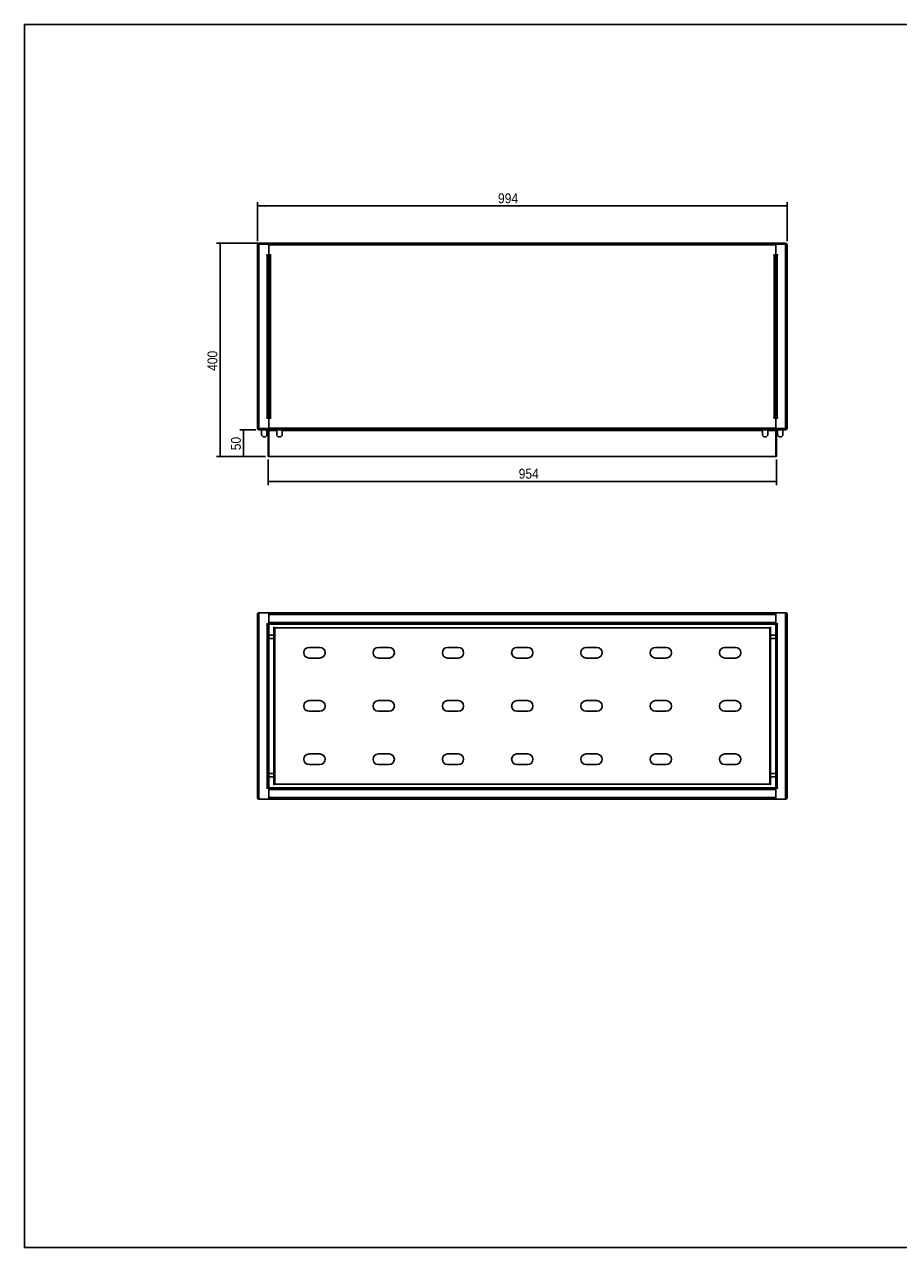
# Model space of a CAD drawing. Header units: millimetres. Extents: x -208 to 3072, y -73 to 2223.
# Tile 1 of 3: x -208 to 1432, y -73 to 2223. Entities that reach past the tile are written whole.
import ezdxf

# ---------------------------------------------------------------- set-up
doc = ezdxf.new("R2010")
doc.units = ezdxf.units.MM
doc.header["$LTSCALE"] = 7
doc.linetypes.add('SLD-Solido', pattern=[0])
doc.layers.add('QUOTE', color=1, linetype='SLD-Solido')
doc.layers.add('SCHIZZI', color=9, linetype='Continuous')
doc.styles.add('SLDTEXTSTYLE3', font='GOTHIC.TTF', dxfattribs={"width": 0.913})
doc.dimstyles.new('SLDDIMSTYLE0', dxfattribs={"dimtxt": 18.520833, "dimasz": 14, "dimexe": 0, "dimexo": 0.0625, "dimgap": 4.630208, "dimtad": 1, "dimdec": 1, "dimrnd": 1e-09, "dimzin": 12, "dimdsep": 46, "dimtxsty": 'SLDTEXTSTYLE3', "dimsah": 1, "dimcen": 0.09, "dimadec": 0, "dimazin": 3, "dimtfac": 1, "dimtdec": 1, "dimtofl": 0, "dimtmove": 0, "dimatfit": 3, "dimfxl": 1, "dimfrac": 2, "dimtolj": 1, "dimtzin": 12, "dimarcsym": 0})

# ---------------------------------------------------------------- blocks, each defined once
blk = doc.blocks.new('_D')
at = {"layer": 'QUOTE', "transparency": 16777216}
for p, q in [((229.5, 1816.3), (229.5, 1889.3)), ((1223.5, 1816.3), (1223.5, 1889.3)), ((229.5, 1882.3), (1223.5, 1882.3))]:
    blk.add_line(p, q, dxfattribs=at)
for points in [[(229.5, 1882.3), (243.5, 1880.6), (243.5, 1884.1)], [(1223.5, 1882.3), (1209.5, 1884.1), (1209.5, 1880.6)]]:
    blk.add_solid(points, dxfattribs=at)
at = {"layer": 'QUOTE', "transparency": 16777216, "insert": (681, 1906), "char_height": 18.52, "attachment_point": 1, "style": 'SLDTEXTSTYLE3'}
blk.add_mtext('994', dxfattribs=at)
blk = doc.blocks.new('_D_1')
at = {"layer": 'QUOTE', "transparency": 16777216}
for p, q in [((244, 1812.3), (152.5, 1812.3)), ((159.5, 1412.3), (159.5, 1812.3)), ((245, 1412.3), (152.5, 1412.3))]:
    blk.add_line(p, q, dxfattribs=at)
for points in [[(159.5, 1812.3), (157.8, 1798.3), (161.3, 1798.3)], [(159.5, 1412.3), (161.3, 1426.3), (157.8, 1426.3)]]:
    blk.add_solid(points, dxfattribs=at)
at = {"layer": 'QUOTE', "transparency": 16777216, "insert": (135.9, 1572.7), "char_height": 18.52, "attachment_point": 1, "rotation": 90, "style": 'SLDTEXTSTYLE3'}
blk.add_mtext('400', dxfattribs=at)
blk = doc.blocks.new('_D_2')
at = {"layer": 'QUOTE', "transparency": 16777216}
for p, q in [((226.5, 1462.3), (196.5, 1462.3)), ((203.5, 1462.3), (203.5, 1412.3)), ((245, 1412.3), (196.5, 1412.3))]:
    blk.add_line(p, q, dxfattribs=at)
for points in [[(203.5, 1462.3), (201.8, 1448.3), (205.3, 1448.3)], [(203.5, 1412.3), (205.3, 1426.3), (201.8, 1426.3)]]:
    blk.add_solid(points, dxfattribs=at)
at = {"layer": 'QUOTE', "transparency": 16777216, "insert": (179.9, 1423.7), "char_height": 18.52, "attachment_point": 1, "rotation": 90, "style": 'SLDTEXTSTYLE3'}
blk.add_mtext('50', dxfattribs=at)
blk = doc.blocks.new('_D_3')
at = {"layer": 'QUOTE', "transparency": 16777216}
for p, q in [((249.5, 1406.3), (249.5, 1358.3)), ((1203.5, 1406.3), (1203.5, 1358.3)), ((249.5, 1365.3), (1203.5, 1365.3))]:
    blk.add_line(p, q, dxfattribs=at)
for points in [[(249.5, 1365.3), (263.5, 1363.5), (263.5, 1367)], [(1203.5, 1365.3), (1189.5, 1367), (1189.5, 1363.5)]]:
    blk.add_solid(points, dxfattribs=at)
at = {"layer": 'QUOTE', "transparency": 16777216, "insert": (719.8, 1389), "char_height": 18.52, "attachment_point": 1, "style": 'SLDTEXTSTYLE3'}
blk.add_mtext('954', dxfattribs=at)

msp = doc.modelspace()

# ---------------------------------------------------------------- linework, layer by layer
for p, q in [((229.53, 1465.31), (229.53, 1809.31)), ((229.93, 1809.31), (229.53, 1809.31)), ((229.93, 1809.31), (232.53, 1809.31)), ((232.53, 1812.31), (233.53, 1812.31)), ((232.53, 1810.81), (232.53, 1812.31)), ((233.53, 1810.81), (232.53, 1810.81)), ((232.53, 1809.81), (232.53, 1809.31)), ((232.53, 1465.31), (232.53, 1809.31)), ((250.03, 1810.31), (233.03, 1810.31)), ((233.53, 1812.31), (250.03, 1812.31)), ((233.53, 1812.31), (233.53, 1810.81)), ((233.53, 1810.81), (250.03, 1810.81)), ((250.03, 1812.31), (251.03, 1812.31)), ((250.03, 1810.81), (250.03, 1812.31)), ((251.03, 1810.81), (250.03, 1810.81)), ((1202.03, 1812.31), (251.03, 1812.31)), ((251.03, 1809.31), (251.03, 1812.31)), ((251.03, 1791.56), (251.03, 1809.31)), ((1202.03, 1809.31), (251.03, 1809.31)), ((1202.03, 1812.31), (1203.03, 1812.31)), ((1202.03, 1812.31), (1202.03, 1809.31)), ((1203.03, 1810.81), (1202.03, 1810.81)), ((1202.03, 1809.31), (1202.03, 1791.56)), ((1202.03, 1809.31), (1202.03, 1791.56)), ((1203.03, 1812.31), (1219.53, 1812.31)), ((1203.03, 1812.31), (1203.03, 1810.81)), ((1203.03, 1810.81), (1219.53, 1810.81)), ((1220.03, 1810.31), (1203.03, 1810.31)), ((1219.53, 1810.81), (1219.53, 1812.31)), ((1219.53, 1812.31), (1220.53, 1812.31)), ((1220.53, 1810.81), (1219.53, 1810.81)), ((1220.53, 1810.81), (1220.53, 1812.31)), ((1220.53, 1809.31), (1220.53, 1809.81)), ((1220.53, 1809.31), (1220.53, 1465.31)), ((1220.53, 1809.31), (1223.12, 1809.31)), ((1223.12, 1809.31), (1223.53, 1809.31)), ((1223.53, 1809.31), (1223.53, 1465.31)), ((247.28, 1790.56), (247.28, 1789.81)), ((250.03, 1790.56), (247.28, 1790.56)), ((247.28, 1789.81), (248.03, 1789.81)), ((248.03, 1484.81), (248.03, 1789.81)), ((248.03, 1789.81), (251.03, 1789.81)), ((251.03, 1484.81), (251.03, 1789.81)), ((251.03, 1789.81), (254.03, 1789.81)), ((251.03, 1789.81), (251.03, 1484.81)), ((254.78, 1790.56), (252.03, 1790.56)), ((254.03, 1789.81), (254.03, 1484.81)), ((254.03, 1789.81), (254.78, 1789.81)), ((254.78, 1789.81), (254.78, 1790.56)), ((1201.03, 1790.56), (1198.28, 1790.56)), ((1198.28, 1790.56), (1198.28, 1789.81)), ((1198.28, 1789.81), (1199.03, 1789.81)), ((1199.03, 1484.81), (1199.03, 1789.81)), ((1199.03, 1789.81), (1202.03, 1789.81)), ((1202.03, 1789.81), (1205.03, 1789.81)), ((1202.03, 1789.81), (1202.03, 1484.81)), ((1202.03, 1484.81), (1202.03, 1789.81)), ((1205.78, 1790.56), (1203.03, 1790.56)), ((1205.03, 1789.81), (1205.03, 1484.81)), ((1205.03, 1789.81), (1205.78, 1789.81)), ((1205.78, 1789.81), (1205.78, 1790.56)), ((247.28, 1484.81), (247.28, 1484.06)), ((248.03, 1484.81), (247.28, 1484.81)), ((247.28, 1484.06), (250.03, 1484.06)), ((251.03, 1484.81), (248.03, 1484.81)), ((254.03, 1484.81), (251.03, 1484.81)), ((251.03, 1465.31), (251.03, 1483.06)), ((251.03, 1483.06), (251.03, 1465.31)), ((252.03, 1484.06), (254.78, 1484.06)), ((254.78, 1484.81), (254.03, 1484.81)), ((254.78, 1484.06), (254.78, 1484.81)), ((1198.28, 1484.81), (1198.28, 1484.06)), ((1199.03, 1484.81), (1198.28, 1484.81)), ((1198.28, 1484.06), (1201.03, 1484.06)), ((1202.03, 1484.81), (1199.03, 1484.81)), ((1205.03, 1484.81), (1202.03, 1484.81)), ((1202.03, 1483.06), (1202.03, 1465.31)), ((1202.03, 1465.31), (1202.03, 1483.06)), ((1203.03, 1484.06), (1205.78, 1484.06)), ((1205.78, 1484.81), (1205.03, 1484.81)), ((1205.78, 1484.06), (1205.78, 1484.81)), ((229.93, 1465.31), (229.53, 1465.31)), ((232.53, 1465.31), (229.93, 1465.31)), ((232.53, 1465.31), (232.53, 1464.81)), ((232.53, 1463.81), (233.53, 1463.81)), ((232.53, 1462.31), (232.53, 1463.81)), ((233.53, 1462.31), (232.53, 1462.31)), ((233.03, 1464.31), (250.03, 1464.31)), ((250.03, 1463.81), (233.53, 1463.81)), ((233.53, 1463.81), (233.53, 1462.31)), ((250.03, 1462.31), (233.53, 1462.31)), ((237.35, 1463.81), (237.35, 1464.31)), ((237.35, 1461.81), (237.35, 1462.31)), ((237.35, 1461.81), (237.35, 1452.22)), ((247.35, 1461.81), (237.35, 1461.81)), ((237.64, 1451.52), (240.06, 1449.1)), ((240.76, 1448.81), (243.94, 1448.81)), ((244.64, 1449.1), (247.06, 1451.52)), ((247.35, 1464.31), (247.35, 1463.81)), ((247.35, 1463.81), (248.35, 1463.81)), ((247.35, 1462.31), (247.35, 1461.81)), ((247.35, 1452.22), (247.35, 1461.81)), ((248.35, 1463.81), (251.03, 1463.81)), ((249.53, 1460.81), (249.53, 1413.31)), ((250.03, 1463.81), (251.03, 1463.81)), ((250.03, 1462.31), (250.03, 1463.81)), ((251.03, 1462.31), (250.03, 1462.31)), ((251.03, 1465.31), (1202.03, 1465.31)), ((251.03, 1462.31), (251.03, 1465.31)), ((251.03, 1462.31), (1202.03, 1462.31)), ((251.03, 1462.31), (251.03, 1460.81)), ((251.03, 1460.81), (251.03, 1413.31)), ((251.03, 1413.31), (251.03, 1460.81)), ((251.03, 1460.81), (266, 1460.81)), ((266, 1461.81), (266, 1462.31)), ((266, 1461.81), (276, 1461.81)), ((266, 1461.81), (266, 1452.22)), ((266.29, 1451.52), (268.71, 1449.1)), ((269.41, 1448.81), (272.59, 1448.81)), ((273.29, 1449.1), (275.71, 1451.52)), ((276, 1462.31), (276, 1461.81)), ((276, 1452.22), (276, 1461.81)), ((276, 1460.81), (1177.05, 1460.81)), ((1177.05, 1461.81), (1177.05, 1462.31)), ((1177.05, 1461.81), (1177.05, 1452.22)), ((1177.05, 1461.81), (1187.05, 1461.81)), ((1177.34, 1451.52), (1179.76, 1449.1)), ((1180.46, 1448.81), (1183.64, 1448.81)), ((1184.34, 1449.1), (1186.76, 1451.52)), ((1187.05, 1462.31), (1187.05, 1461.81)), ((1187.05, 1452.22), (1187.05, 1461.81)), ((1187.05, 1460.81), (1202.03, 1460.81)), ((1202.03, 1465.31), (1202.03, 1462.31)), ((1202.03, 1463.81), (1204.7, 1463.81)), ((1202.03, 1463.81), (1203.03, 1463.81)), ((1203.03, 1462.31), (1202.03, 1462.31)), ((1202.03, 1460.81), (1202.03, 1462.31)), ((1202.03, 1413.31), (1202.03, 1460.81)), ((1202.03, 1460.81), (1202.03, 1413.31)), ((1203.03, 1464.31), (1220.03, 1464.31)), ((1219.53, 1463.81), (1203.03, 1463.81)), ((1203.03, 1463.81), (1203.03, 1462.31)), ((1219.53, 1462.31), (1203.03, 1462.31)), ((1203.53, 1413.31), (1203.53, 1460.81)), ((1204.7, 1463.81), (1205.7, 1463.81)), ((1205.7, 1463.81), (1205.7, 1464.31)), ((1205.7, 1461.81), (1205.7, 1462.31)), ((1205.7, 1461.81), (1205.7, 1452.22)), ((1215.7, 1461.81), (1205.7, 1461.81)), ((1205.99, 1451.52), (1208.41, 1449.1)), ((1209.11, 1448.81), (1212.29, 1448.81)), ((1212.99, 1449.1), (1215.41, 1451.52)), ((1215.7, 1464.31), (1215.7, 1463.81)), ((1215.7, 1462.31), (1215.7, 1461.81)), ((1215.7, 1452.22), (1215.7, 1461.81)), ((1219.53, 1462.31), (1219.53, 1463.81)), ((1219.53, 1463.81), (1220.53, 1463.81)), ((1220.53, 1462.31), (1219.53, 1462.31)), ((1220.53, 1464.81), (1220.53, 1465.31)), ((1223.12, 1465.31), (1220.53, 1465.31)), ((1220.53, 1463.81), (1220.53, 1462.31)), ((1223.12, 1465.31), (1223.53, 1465.31)), ((249.53, 1412.31), (249.53, 1413.31)), ((251.03, 1412.31), (249.53, 1412.31)), ((251.03, 1413.31), (251.03, 1412.31)), ((1201.03, 1412.31), (252.03, 1412.31)), ((1202.03, 1412.31), (1202.03, 1413.31)), ((1203.53, 1412.31), (1202.03, 1412.31)), ((1203.53, 1413.31), (1203.53, 1412.31)), ((229.53, 1117.17), (232.53, 1117.17)), ((229.53, 1117.17), (229.53, 1115.67)), ((229.53, 771.67), (229.53, 1115.67)), ((232.53, 1118.67), (233.03, 1118.67)), ((232.53, 1117.67), (232.53, 1118.67)), ((232.53, 1117.67), (232.53, 1117.17)), ((232.53, 770.17), (232.53, 1117.17)), ((233.03, 1118.67), (233.53, 1118.67)), ((233.03, 1118.67), (233.03, 1118.54)), ((250.03, 1118.67), (233.53, 1118.67)), ((250.03, 1118.67), (251.03, 1118.67)), ((251.03, 1118.67), (1202.03, 1118.67)), ((251.03, 1117.67), (251.03, 1118.67)), ((251.03, 1098.92), (251.03, 1117.67)), ((251.03, 1115.67), (1202.03, 1115.67)), ((251.03, 1115.67), (251.03, 1100.17)), ((1202.03, 1118.67), (1203.03, 1118.67)), ((1202.03, 1118.67), (1202.03, 1117.67)), ((1202.03, 1117.67), (1202.03, 1098.92)), ((1202.03, 1100.17), (1202.03, 1115.67)), ((1219.53, 1118.67), (1203.03, 1118.67)), ((1219.53, 1118.67), (1220.03, 1118.67)), ((1220.03, 1118.54), (1220.03, 1118.67)), ((1220.03, 1118.67), (1220.53, 1118.67)), ((1220.53, 1117.67), (1220.53, 1118.67)), ((1220.53, 1117.17), (1220.53, 1117.67)), ((1220.53, 1117.17), (1220.53, 770.17)), ((1220.53, 1117.17), (1223.53, 1117.17)), ((1223.53, 1117.17), (1223.53, 1115.67)), ((1223.53, 1115.67), (1223.53, 771.67)), ((250.03, 1097.92), (247.28, 1097.92)), ((247.28, 1097.92), (247.28, 1097.17)), ((247.28, 1097.17), (248.03, 1097.17)), ((248.03, 790.17), (248.03, 1097.17)), ((248.03, 1097.17), (251.03, 1097.17)), ((251.03, 1098.67), (250.99, 1098.67)), ((251.03, 1100.17), (1202.03, 1100.17)), ((251.03, 1097.17), (251.03, 1098.92)), ((251.03, 790.17), (251.03, 1097.17)), ((251.03, 1097.17), (1202.03, 1097.17)), ((260.53, 795.88), (260.53, 1091.47)), ((262.03, 1090.67), (262.03, 796.67)), ((1191.03, 1090.67), (262.03, 1090.67)), ((1191.03, 796.67), (1191.03, 1090.67)), ((1192.53, 1091.47), (1192.53, 795.88)), ((1202.03, 1098.92), (1202.03, 1097.17)), ((1202.06, 1098.67), (1202.03, 1098.67)), ((1202.03, 1097.17), (1202.03, 790.17)), ((1202.03, 1097.17), (1205.03, 1097.17)), ((1205.78, 1097.92), (1203.03, 1097.92)), ((1205.03, 1097.17), (1205.03, 790.17)), ((1205.03, 1097.17), (1205.78, 1097.17)), ((1205.78, 1097.17), (1205.78, 1097.92)), ((260.53, 1076.92), (251.03, 1076.92)), ((251.03, 1070.17), (260.53, 1070.17)), ((1202.03, 1076.92), (1192.53, 1076.92)), ((1192.53, 1070.17), (1202.03, 1070.17)), ((326.53, 1053.67), (346.53, 1053.67)), ((326.53, 1033.67), (346.53, 1033.67)), ((456.53, 1053.67), (476.53, 1053.67)), ((456.53, 1033.67), (476.53, 1033.67)), ((586.53, 1053.67), (606.53, 1053.67)), ((586.53, 1033.67), (606.53, 1033.67)), ((736.53, 1053.67), (716.53, 1053.67)), ((736.53, 1033.67), (716.53, 1033.67)), ((866.53, 1053.67), (846.53, 1053.67)), ((866.53, 1033.67), (846.53, 1033.67)), ((996.53, 1053.67), (976.53, 1053.67)), ((996.53, 1033.67), (976.53, 1033.67)), ((1126.53, 1053.67), (1106.53, 1053.67)), ((1126.53, 1033.67), (1106.53, 1033.67)), ((326.53, 953.67), (346.53, 953.67)), ((456.53, 953.67), (476.53, 953.67)), ((586.53, 953.67), (606.53, 953.67)), ((736.53, 953.67), (716.53, 953.67)), ((866.53, 953.67), (846.53, 953.67)), ((996.53, 953.67), (976.53, 953.67)), ((1126.53, 953.67), (1106.53, 953.67)), ((346.53, 933.67), (326.53, 933.67)), ((476.53, 933.67), (456.53, 933.67)), ((606.53, 933.67), (586.53, 933.67)), ((716.53, 933.67), (736.53, 933.67)), ((846.53, 933.67), (866.53, 933.67)), ((976.53, 933.67), (996.53, 933.67)), ((1106.53, 933.67), (1126.53, 933.67)), ((346.53, 853.67), (326.53, 853.67)), ((476.53, 853.67), (456.53, 853.67)), ((606.53, 853.67), (586.53, 853.67)), ((716.53, 853.67), (736.53, 853.67)), ((846.53, 853.67), (866.53, 853.67)), ((976.53, 853.67), (996.53, 853.67)), ((1106.53, 853.67), (1126.53, 853.67)), ((346.53, 833.67), (326.53, 833.67)), ((476.53, 833.67), (456.53, 833.67)), ((606.53, 833.67), (586.53, 833.67)), ((716.53, 833.67), (736.53, 833.67)), ((846.53, 833.67), (866.53, 833.67)), ((976.53, 833.67), (996.53, 833.67)), ((1106.53, 833.67), (1126.53, 833.67)), ((260.53, 817.17), (251.03, 817.17)), ((251.03, 810.42), (260.53, 810.42)), ((1202.03, 817.17), (1192.53, 817.17)), ((1192.53, 810.42), (1202.03, 810.42)), ((248.03, 790.17), (247.28, 790.17)), ((247.28, 790.17), (247.28, 789.42)), ((247.28, 789.42), (250.03, 789.42)), ((251.03, 790.17), (248.03, 790.17)), ((250.99, 788.67), (251.03, 788.67)), ((1202.03, 790.17), (251.03, 790.17)), ((251.03, 788.42), (251.03, 790.17)), ((251.03, 769.67), (251.03, 788.42)), ((1202.03, 787.17), (251.03, 787.17)), ((251.03, 787.17), (251.03, 771.67)), ((262.03, 796.67), (1191.03, 796.67)), ((1205.03, 790.17), (1202.03, 790.17)), ((1202.03, 790.17), (1202.03, 788.42)), ((1202.03, 788.67), (1202.06, 788.67)), ((1202.03, 788.42), (1202.03, 769.67)), ((1202.03, 771.67), (1202.03, 787.17)), ((1203.03, 789.42), (1205.78, 789.42)), ((1205.78, 790.17), (1205.03, 790.17)), ((1205.78, 789.42), (1205.78, 790.17)), ((229.53, 770.17), (229.53, 771.67)), ((232.53, 770.17), (229.53, 770.17)), ((232.53, 770.17), (232.53, 769.67)), ((232.53, 769.67), (232.53, 768.67)), ((233.03, 768.67), (232.53, 768.67)), ((233.03, 768.81), (233.03, 768.67)), ((233.53, 768.67), (233.03, 768.67)), ((233.53, 768.67), (250.03, 768.67)), ((251.03, 768.67), (250.03, 768.67)), ((1202.03, 771.67), (251.03, 771.67)), ((251.03, 768.67), (251.03, 769.67)), ((1202.03, 768.67), (251.03, 768.67)), ((1202.03, 769.67), (1202.03, 768.67)), ((1203.03, 768.67), (1202.03, 768.67)), ((1203.03, 768.67), (1219.53, 768.67)), ((1220.03, 768.67), (1219.53, 768.67)), ((1220.03, 768.67), (1220.03, 768.81)), ((1220.53, 768.67), (1220.03, 768.67)), ((1220.53, 769.67), (1220.53, 770.17)), ((1223.53, 770.17), (1220.53, 770.17)), ((1220.53, 769.67), (1220.53, 768.67)), ((1223.53, 770.17), (1223.53, 771.67))]:
    msp.add_line(p, q)
for centre, radius, start, end in [((232.53, 1809.31), 3, 90, 180), ((232.53, 1809.31), 1.5, 90, 180), ((233.03, 1809.81), 0.5, 90, 180), ((248.03, 1809.31), 3, 360, 48.18969), ((250.03, 1809.31), 1, 0, 90), ((250.03, 1791.56), 1, 270, 0), ((252.03, 1791.56), 1, 180, 270), ((1201.03, 1791.56), 1, 270, 0), ((1205.03, 1809.31), 3, 131.81031, 180), ((1203.03, 1809.31), 1, 90, 180), ((1203.03, 1791.56), 1, 180, 270), ((1220.03, 1809.81), 0.5, 0, 90), ((1220.53, 1809.31), 3, 360, 90), ((1220.53, 1809.31), 1.5, 0, 90), ((250.03, 1483.06), 1, 0, 90), ((252.03, 1483.06), 1, 90, 180), ((1201.03, 1483.06), 1, 0, 90), ((1203.03, 1483.06), 1, 90, 180), ((232.53, 1465.31), 3, 180, 270), ((232.53, 1465.31), 1.5, 180, 270), ((233.03, 1464.81), 0.5, 180, 270), ((238.35, 1452.22), 1, 180, 225), ((240.76, 1449.81), 1, 225, 270), ((243.94, 1449.81), 1, 270, 315), ((246.35, 1452.22), 1, 315, 0), ((248.03, 1460.81), 1.5, 0, 90), ((250.03, 1465.31), 1, 270, 0), ((248.03, 1460.81), 3, 0, 48.18969), ((267, 1452.22), 1, 180, 225), ((269.41, 1449.81), 1, 225, 270), ((272.59, 1449.81), 1, 270, 315), ((275, 1452.22), 1, 315, 0), ((1178.05, 1452.22), 1, 180, 225), ((1180.46, 1449.81), 1, 225, 270), ((1183.64, 1449.81), 1, 270, 315), ((1186.05, 1452.22), 1, 315, 0), ((1203.03, 1465.31), 1, 180, 270), ((1205.03, 1460.81), 3, 131.81031, 180), ((1205.03, 1460.81), 1.5, 90, 180), ((1206.7, 1452.22), 1, 180, 225), ((1209.11, 1449.81), 1, 225, 270), ((1212.29, 1449.81), 1, 270, 315), ((1214.7, 1452.22), 1, 315, 0), ((1220.03, 1464.81), 0.5, 270, 0), ((1220.53, 1465.31), 3, 270, 360), ((1220.53, 1465.31), 1.5, 270, 360), ((252.03, 1413.31), 1, 180, 270), ((1201.03, 1413.31), 1, 270, 0), ((232.53, 1115.67), 3, 90, 150), ((233.53, 1117.67), 1, 90, 180), ((250.03, 1117.67), 1, 0, 90), ((1203.03, 1117.67), 1, 90, 180), ((1219.53, 1117.67), 1, 0, 90), ((1220.53, 1115.67), 3, 30, 90), ((250.03, 1098.92), 1, 270, 360), ((1203.03, 1098.92), 1, 180, 270), ((326.53, 1043.67), 10, 90, 270), ((346.53, 1043.67), 10, 270, 90), ((456.53, 1043.67), 10, 90, 270), ((476.53, 1043.67), 10, 270, 90), ((586.53, 1043.67), 10, 90, 270), ((606.53, 1043.67), 10, 270, 90), ((716.53, 1043.67), 10, 90, 270), ((736.53, 1043.67), 10, 270, 90), ((846.53, 1043.67), 10, 90, 270), ((866.53, 1043.67), 10, 270, 90), ((976.53, 1043.67), 10, 90, 270), ((996.53, 1043.67), 10, 270, 90), ((1106.53, 1043.67), 10, 90, 270), ((1126.53, 1043.67), 10, 270, 90), ((326.53, 943.67), 10, 90, 270), ((346.53, 943.67), 10, 270, 90), ((456.53, 943.67), 10, 90, 270), ((476.53, 943.67), 10, 270, 90), ((586.53, 943.67), 10, 90, 270), ((606.53, 943.67), 10, 270, 90), ((716.53, 943.67), 10, 90, 270), ((736.53, 943.67), 10, 270, 90), ((846.53, 943.67), 10, 90, 270), ((866.53, 943.67), 10, 270, 90), ((976.53, 943.67), 10, 90, 270), ((996.53, 943.67), 10, 270, 90), ((1106.53, 943.67), 10, 90, 270), ((1126.53, 943.67), 10, 270, 90), ((326.53, 843.67), 10, 90, 270), ((346.53, 843.67), 10, 270, 90), ((456.53, 843.67), 10, 90, 270), ((476.53, 843.67), 10, 270, 90), ((586.53, 843.67), 10, 90, 270), ((606.53, 843.67), 10, 270, 90), ((716.53, 843.67), 10, 90, 270), ((736.53, 843.67), 10, 270, 90), ((846.53, 843.67), 10, 90, 270), ((866.53, 843.67), 10, 270, 90), ((976.53, 843.67), 10, 90, 270), ((996.53, 843.67), 10, 270, 90), ((1106.53, 843.67), 10, 90, 270), ((1126.53, 843.67), 10, 270, 90), ((250.03, 788.42), 1, 0, 90), ((1203.03, 788.42), 1, 90, 180), ((232.53, 771.67), 3, 210, 270), ((233.53, 769.67), 1, 180, 270), ((250.03, 769.67), 1, 270, 0), ((1203.03, 769.67), 1, 180, 270), ((1219.53, 769.67), 1, 270, 0), ((1220.53, 771.67), 3, 270, 330)]:
    msp.add_arc(centre, radius, start, end)
for points in [[(260.53, 1091.47), (260.53, 1091.4), (260.56, 1091.33), (260.68, 1091.23), (260.72, 1091.2), (260.83, 1091.14), (260.89, 1091.1), (261.03, 1091.04), (261.11, 1091), (261.27, 1090.94), (261.36, 1090.9), (261.63, 1090.81), (261.83, 1090.74), (262.03, 1090.67)], [(1191.03, 1090.67), (1191.22, 1090.74), (1191.42, 1090.8), (1191.69, 1090.9), (1191.78, 1090.94), (1191.94, 1091), (1192.02, 1091.04), (1192.15, 1091.1), (1192.22, 1091.14), (1192.33, 1091.2), (1192.37, 1091.23), (1192.49, 1091.33), (1192.53, 1091.4), (1192.53, 1091.47)], [(262.03, 796.67), (261.83, 796.61), (261.63, 796.54), (261.36, 796.44), (261.27, 796.41), (261.11, 796.34), (261.03, 796.31), (260.9, 796.24), (260.83, 796.21), (260.72, 796.15), (260.68, 796.11), (260.56, 796.01), (260.53, 795.95), (260.53, 795.88)], [(1192.53, 795.88), (1192.53, 795.95), (1192.49, 796.01), (1192.37, 796.11), (1192.33, 796.14), (1192.22, 796.21), (1192.16, 796.24), (1192.02, 796.31), (1191.94, 796.34), (1191.78, 796.41), (1191.69, 796.44), (1191.42, 796.54), (1191.22, 796.61), (1191.03, 796.67)]]:
    msp.add_open_spline(points, degree=3, knots=[0, 0, 0, 0, 0.25, 0.25, 0.375, 0.375, 0.5, 0.5, 0.625, 0.625, 0.75, 0.75, 1, 1, 1, 1])
at = {"layer": 'SCHIZZI'}
for p in [(-207.51, -72.95), (3072.33, 2223.05)]:
    msp.add_line(p, (-207.51, 2223.05), dxfattribs=at)
at = {"layer": 'SCHIZZI', "color": 7, "true_color": 0xffffff}
msp.add_line((-207.51, -72.95), (3072.49, -72.95), dxfattribs=at)

# ---------------------------------------------------------------- dimensions: what is measured, and where the dimension line sits
at = {"layer": 'QUOTE'}
for base, p1, p2, picture, middle in [((1223.53, 1882.31), (229.53, 1809.31), (1223.53, 1809.31), '_D', (701.52, 1882.31)), ((1203.53, 1365.3), (249.53, 1413.31), (1203.53, 1413.31), '_D_3', (740.31, 1365.3))]:
    dim = msp.add_linear_dim(base=base, p1=p1, p2=p2, dimstyle='SLDDIMSTYLE0', dxfattribs=at)
    dim.commit()
    dim.dimension.update_dxf_attribs({"geometry": picture, "text_midpoint": middle, "dimtype": 160})
for base, p1, p2, picture, middle in [((159.53, 1812.31), (252.03, 1412.31), (251.03, 1812.31), '_D_1', (159.53, 1593.19)), ((203.52, 1412.31), (233.53, 1462.31), (252.03, 1412.31), '_D_2', (203.52, 1437.34))]:
    dim = msp.add_linear_dim(base=base, p1=p1, p2=p2, angle=90, dimstyle='SLDDIMSTYLE0', dxfattribs=at)
    dim.commit()
    dim.dimension.update_dxf_attribs({"geometry": picture, "text_midpoint": middle, "dimtype": 160})

doc.saveas('drawing.dxf')
